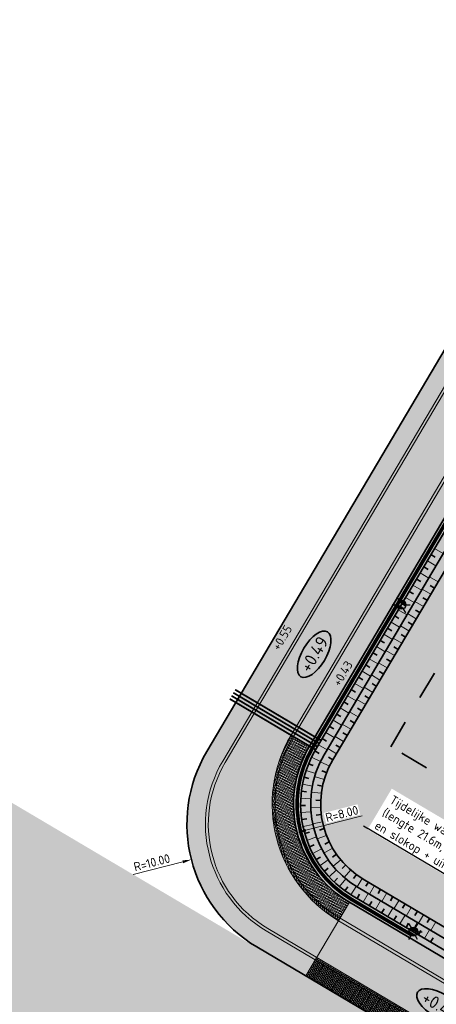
# Model space of a CAD drawing. Header units: metres. Extents: x 90722 to 92458, y 464239 to 465276.
# Tile 11 of 33: x 90805 to 90834, y 464964 to 465033. Entities that reach past the tile are written whole.
import ezdxf
from ezdxf import colors
from ezdxf.entities.mleader import LeaderData, LeaderLine
from ezdxf.enums import TextEntityAlignment as Align
from ezdxf.math import Vec2, Vec3

# ---------------------------------------------------------------- set-up
doc = ezdxf.new("R2010")
doc.units = ezdxf.units.M
doc.linetypes.add('NLCS-HIDDEN', pattern=[4, 2, -2])
doc.linetypes.add('XX-FASEGRENS', pattern=[4, 2, -2])
for name, color, linetype, lineweight in [('N-WE-GR-GRAS_RUIGGRAS-A-500', 62, 'Continuous', 18), ('N-WE-GW-TALUDARCERING_KORT-G', 90, 'Continuous', 35), ('N-WE-GW-TALUDARCERING_LANG-G', 90, 'Continuous', 18), ('N-WE-GW-WATERGANG_GREPPEL_BODEM-G', 90, 'Continuous', 35), ('N-WE-GW-WATERGANG_GREPPEL_INSTEEK-G', 90, 'Continuous', 35), ('N-WE-IE-MEUBILAIR_WEGMEUBILAIR_LICHTMAST-S', 7, 'Continuous', 25), ('N-WE-KG-FASEGRENS_ONTWIKKELING-G', 7, 'XX-FASEGRENS', 35), ('N-WE-VH-HOOGTELABEL-S', 7, 'Continuous', 25), ('N-WE-VH-VERHARDING_STREETPRINT-A-500', 252, 'Continuous', 0), ('N01-WE-GW-HELOFYTENFILTER-A-500', 62, 'Continuous', 18), ('N02-WE-VH-M', 7, 'Continuous', 18), ('N02-WE-VH-VERHARDING-G', 7, 'Continuous', 35), ('X-XX-AL-T25', 7, 'Continuous', 25), ('X02-XX-AL-HOOGTELABEL-T25', 7, 'Continuous', 25)]:
    doc.layers.add(name, color=color, linetype=linetype, lineweight=lineweight)
for name, color, linetype, lineweight, true_color in [('N-WE-GW-WATERGANG_GREPPEL-V', 7, 'Continuous', 18, 0xb7ee87), ('N-WE-KL-ET_LS_OV_MANTELBUIS-G', 190, 'Continuous', 35, 0x7f00ff), ('N-WE-OG-WEG_PARKEERPLAATS_HOOFDRIJBAAN-A-500', 7, 'Continuous', 18, 0x848483)]:
    doc.layers.add(name, color=color, linetype=linetype, lineweight=lineweight, true_color=true_color)
doc.layers.add('N-WE-KL-TRACE_ET_OV-G', color=190, linetype='NLCS-HIDDEN', lineweight=35, true_color=0x7f00ff, transparency=0.5)
doc.layers.add('X-XX-AL-GRENS_FASE-V', color=7, linetype='Continuous', lineweight=18, true_color=0xfcfcfc, transparency=0.5)
doc.layers.add('X-XX-AL-HULPLIJN-G', color=155, linetype='Continuous', lineweight=18, plot=False)
doc.layers.get('0').freeze()
doc.styles.add('NLCS-ISO', font='NLCS-ISO.ttf')
doc.styles.add('NLCS-ISO-M250-T25', font='NLCS-ISO.ttf', dxfattribs={"height": 0.625})
doc.dimstyles.new('NLCS-M250-T25-PIJL_L2_H1', dxfattribs={"dimscale": 0.25, "dimtxt": 2.5, "dimasz": 2.5, "dimexe": 2, "dimexo": 2, "dimgap": 0.7, "dimtad": 1, "dimzin": 0, "dimdsep": 46, "dimtxsty": 'NLCS-ISO-M250-T25', "dimcen": 0, "dimdle": 2, "dimclrd": 256, "dimclre": 256, "dimclrt": 256, "dimadec": 1, "dimazin": 0, "dimtfac": 1, "dimtdec": 3, "dimtofl": 0, "dimtmove": 0, "dimatfit": 3, "dimfxl": 2, "dimfxlon": 1, "dimtfillclr": 256, "dimtolj": 1, "dimtzin": 0, "dimlwd": -1, "dimlwe": -1, "dimarcsym": 0})
pattern_1 = [(59.39723178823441, (90587.82589168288, 464789.4349513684), (-0.03692161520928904, 0.1438290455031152), [0.105, -0.105]), (149.3972317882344, (90587.82589168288, 464789.4349513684), (-0.05345371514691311, -0.09037533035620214), [])]
pattern_2 = [(104.3972317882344, (90587.82589168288, 464789.4349513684), (-0.1278100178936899, 0.07559496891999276), [0.105, -0.105]), (194.3972317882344, (90587.82589168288, 464789.4349513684), (0.02610752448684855, -0.1017024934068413), [])]
pattern_3 = [(329.3972317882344, (90587.82589168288, 464789.4349513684), (0.1438290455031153, 0.03692161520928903), [0.105, -0.105]), (59.39723178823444, (90587.82589168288, 464789.4349513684), (-0.09037533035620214, 0.05345371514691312), [])]

# ---------------------------------------------------------------- blocks, each defined once
blk = doc.blocks.new('*D29')
at = {"layer": 'Defpoints', "color": 0, "transparency": 16777216}
for p in [(90831.97411038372, 464978.0066720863), (90824.22497632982, 464976.018979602)]:
    blk.add_point(p, dxfattribs=at)
at = {"layer": 'N02-WE-VH-M', "transparency": 16777216}
blk.add_line((90828.77792536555, 464977.1868353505), (90824.83037509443, 464976.1742685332), dxfattribs=at)
blk.add_solid([(90824.80449368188, 464976.2751687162), (90824.856256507, 464976.0733683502), (90824.22497399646, 464976.0189800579)], dxfattribs=at)
at = {"layer": 'N02-WE-VH-M', "transparency": 16777216, "insert": (90827.36729601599, 464977.3282837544), "char_height": 0.625, "attachment_point": 5, "rotation": 14.38649392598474, "style": 'NLCS-ISO-M250-T25', "bg_fill": 3, "box_fill_scale": 1.1, "bg_fill_color": 256, "bg_fill_true_color": 13158600, "bg_fill_transparency": 0}
blk.add_mtext('\\A1;R=8.00', dxfattribs=at)
blk = doc.blocks.new('*D34')
at = {"layer": 'Defpoints', "color": 0, "transparency": 16777216}
for p in [(90826.49471293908, 464976.6011786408), (90816.8082953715, 464974.1165630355)]:
    blk.add_point(p, dxfattribs=at)
at = {"layer": 'N02-WE-VH-M', "transparency": 16777216}
blk.add_line((90812.71578394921, 464973.0668129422), (90816.20289427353, 464973.9612745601), dxfattribs=at)
blk.add_solid([(90816.17701286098, 464974.0621747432), (90816.2287756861, 464973.8603743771), (90816.8082953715, 464974.1165630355)], dxfattribs=at)
at = {"layer": 'N02-WE-VH-M', "transparency": 16777216, "insert": (90814.03551355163, 464973.9086123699), "char_height": 0.625, "attachment_point": 5, "rotation": 14.386493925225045, "style": 'NLCS-ISO-M250-T25', "bg_fill": 3, "box_fill_scale": 1.1, "bg_fill_color": 256, "bg_fill_true_color": 13158600, "bg_fill_transparency": 0}
blk.add_mtext('\\A1;R=10.00', dxfattribs=at)
blk = doc.blocks.new('N-SIE-WEG_LICHTMAST-SO')
h = blk.add_hatch(color=256)
h.paths.add_polyline_path([(1.162672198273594, 0.5, 0.6585046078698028), (-1.162672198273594, 0.5)])
h.paths.add_polyline_path([(-1.162672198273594, -0.5, 0.6585046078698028), (1.162672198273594, -0.5)])
at = {"flags": 128}
for points in [[(-2.192125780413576, 1.265625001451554), (-1.096064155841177, 0.6328125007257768)], [(-1.162672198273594, 0.5), (1.162672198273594, 0.5)], [(8.349587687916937e-10, 1.265625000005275), (1.669846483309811e-09, 2.53125000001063)], [(1.096064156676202, 0.6328124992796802), (2.192125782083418, 1.26562499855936)], [(-2.192125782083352, -1.26562499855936), (-1.096064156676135, -0.6328124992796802)], [(-1.162672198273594, -0.5), (1.162672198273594, -0.5)], [(-8.349587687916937e-10, -1.265625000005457), (-1.669775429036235e-09, -2.53125000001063)], [(2.192125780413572, -1.265625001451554), (1.096064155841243, -0.6328125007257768)]]:
    blk.add_lwpolyline(points, dxfattribs=at)
at = {"ltscale": 0.5}
blk.add_circle((0, 0), 1.265625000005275, dxfattribs=at)
at = {"style": 'NLCS-ISO'}
blk.add_attdef('TYPE', text='', height=1.8, dxfattribs=at).set_placement((-2.465625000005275, 0), align=Align.MIDDLE_RIGHT)
blk = doc.blocks.new('SAL-HOOGTELABEL_AANLEG-SO')
at = {"linetype": 'Continuous', "lineweight": 35}
blk.add_ellipse((0, 0), major_axis=(-7.319468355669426, 0), ratio=0.4599531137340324, dxfattribs=at)
at = {"style": 'NLCS-ISO'}
blk.add_attdef('HOOGTE', text='', height=3.5, dxfattribs=at).set_placement((0, 0), align=Align.MIDDLE_CENTER)

msp = doc.modelspace()

# ---------------------------------------------------------------- hatches: boundary and pattern name
at = {"layer": 'N-WE-GR-GRAS_RUIGGRAS-A-500'}
h = msp.add_hatch(dxfattribs=at)
h.set_pattern_fill('AGR-GRAS_RUIGGRAS-SO', color=256, scale=0.25, angle=-30.60276821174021, pattern_type=2)
h.set_pattern_definition([(338.7944635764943, (90847.45326326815, 464971.208498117), (1.157413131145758, 1.428040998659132), [0.1875, -2]), (338.7944635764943, (90847.42859550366, 464971.1236217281), (1.157413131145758, 1.428040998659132), [0.1875, -2]), (33.79446357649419, (90847.57911706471, 464970.8497613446), (-0.1079857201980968, 2.183938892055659), [0.1875, -1]), (33.79446357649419, (90847.62126310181, 464970.7730804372), (-0.1079857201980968, 2.183938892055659), [0.1875, -1]), (63.79446357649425, (90847.91318607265, 464970.8907387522), (-0.6816809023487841, 1.728709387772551), [0.1875, -1.25]), (63.79446357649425, (90847.99806246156, 464970.8660709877), (-0.6816809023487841, 1.728709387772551), [0.1875, -1.25]), (313.7944635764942, (90847.72712365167, 464971.359019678), (1.421338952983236, 0.323721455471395), [0.1875, -1]), (313.7944635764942, (90847.80380455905, 464971.4011657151), (1.421338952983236, 0.323721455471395), [0.1875, -1]), (103.7944635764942, (90847.72712365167, 464971.359019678), (-1.999749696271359, 0.2812937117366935), [0.1875, -1]), (103.7944635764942, (90847.80380455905, 464971.4011657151), (-1.999749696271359, 0.2812937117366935), [0.1875, -1]), (3.794463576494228, (90847.45326326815, 464971.208498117), (0.495089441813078, 1.035032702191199), [0.1875, -1.25]), (3.794463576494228, (90847.42859550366, 464971.1236217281), (0.495089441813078, 1.035032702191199), [0.1875, -1.25]), (18.79446357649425, (90847.57911706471, 464970.8497613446), (0.4609387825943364, 2.137471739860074), [0.1875, -1]), (18.79446357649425, (90847.60922137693, 464970.7949892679), (0.4609387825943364, 2.137471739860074), [0.1875, -1]), (18.79446357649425, (90847.73256019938, 464971.2193712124), (-0.04771262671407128, 1.304165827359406), [0.1875, -1]), (18.79446357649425, (90847.7626645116, 464971.1645991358), (-0.04771262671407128, 1.304165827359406), [0.1875, -1])])
edge = h.paths.add_edge_path(flags=16)
edge.add_arc((90874.03653048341, 465035.1566054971), 0.7000000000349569, 239.3742969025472, 419.3742969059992)
edge.add_line((90874.393129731, 465035.758965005), (90866.5655890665, 465040.3929005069))
edge.add_arc((90863.76373783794, 465035.6600758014), 5.499999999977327, 59.37429693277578, 149.3872028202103)
edge.add_line((90859.0302821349, 465038.4608608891), (90825.51939806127, 464981.8259244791))
edge.add_arc((90831.97411038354, 464978.0066720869), 7.499999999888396, 149.3872028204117, 239.3860409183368)
edge.add_line((90828.15472709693, 464971.5520372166), (90838.71160842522, 464965.3052429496))
edge.add_arc((90839.06808419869, 464965.9076755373), 0.6999999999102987, 239.3860409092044, 329.3958148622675)
edge.add_line((90839.67057758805, 464965.5513025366), (90839.82437420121, 464965.8113150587))
edge.add_arc((90840.68507904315, 464965.3022107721), 0.9999999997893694, 59.395814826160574, 149.3958148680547, ccw=False)
edge.add_line((90841.19418333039, 464966.1629156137), (90841.95259648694, 464965.7143165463))
edge.add_arc((90842.46170077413, 464966.5750213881), 0.9999999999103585, 239.3958148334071, 329.3958148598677)
edge.add_line((90843.32240561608, 464966.0659171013), (90845.35882276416, 464969.5087364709))
edge.add_arc((90844.49811792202, 464970.0178407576), 0.9999999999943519, 329.3958148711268, 419.3958148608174)
edge.add_line((90845.00722220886, 464970.8785455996), (90843.043822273, 464972.0398906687))
edge.add_arc((90842.53471798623, 464971.1791858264), 1.00000000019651, 59.39581487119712, 149.3958148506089)
edge.add_line((90841.6740131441, 464971.6882901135), (90838.82202460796, 464966.8666447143))
edge.add_line((90838.82202460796, 464966.8666447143), (90828.86767864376, 464972.7569023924))
edge.add_arc((90831.97411038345, 464978.0066720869), 6.099999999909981, 149.387202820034, 239.3860409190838, ccw=False)
edge.add_line((90826.7242776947, 464981.1129973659), (90860.23516177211, 465037.7479337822))
edge.add_arc((90863.76373783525, 465035.6600758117), 4.099999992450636, 59.37429693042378, 149.3872028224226, ccw=False)
edge.add_line((90865.85239056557, 465039.1881814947), (90873.6799312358, 465034.5542459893))
edge = h.paths.add_edge_path()
edge.add_line((90846.16437141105, 464966.7074236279), (90848.82407146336, 464971.2039811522))
edge.add_line((90848.82407146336, 464971.2039811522), (90847.27791246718, 464972.1185294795))
edge.add_arc((90844.35347172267, 464967.1743945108), 5.744286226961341, 59.39581484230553, 84.13181872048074)
edge.add_arc((90845.0881420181, 464974.3224732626), 1.441447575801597, 154.9443515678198, 264.13181872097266, ccw=False)
edge.add_line((90843.78233913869, 464974.9329238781), (90843.89006961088, 464974.8825608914))
edge.add_line((90843.89006961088, 464974.8825608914), (90876.1254076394, 465029.3804549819))
edge.add_line((90876.1254076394, 465029.3804549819), (90879.67407086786, 465027.281431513))
edge.add_line((90879.67407086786, 465027.281431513), (90882.17350389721, 465031.5029501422))
edge.add_line((90882.17350389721, 465031.5029501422), (90878.80729103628, 465033.4943928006))
edge.add_line((90878.80729103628, 465033.4943928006), (90866.71729302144, 465040.6517199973))
edge.add_arc((90863.76373783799, 465035.6600758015), 5.799999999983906, 59.3872028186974, 149.3872028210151)
edge.add_line((90858.77209364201, 465038.6136309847), (90856.22592538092, 465034.3104894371))
edge.add_line((90856.22592538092, 465034.3104894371), (90856.05379971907, 465034.4123361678))
edge.add_line((90856.05379971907, 465034.4123361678), (90825.08908390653, 464982.0805413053))
edge.add_arc((90831.97411038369, 464978.0066720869), 7.999999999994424, 149.3872028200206, 239.3860409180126)
edge.add_line((90827.90010154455, 464971.1217282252), (90839.05951805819, 464964.5183974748))
edge.add_line((90839.05951805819, 464964.5183974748), (90839.3147632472, 464964.949753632))
edge.add_line((90839.3147632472, 464964.949753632), (90839.38254305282, 464964.9103642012))
edge.add_arc((90841.86084720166, 464969.2529450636), 5.000000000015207, 240.2866643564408, 329.3958148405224)
at = {"layer": 'N-WE-GW-WATERGANG_GREPPEL-V'}
h = msp.add_hatch(color=256, dxfattribs=at)
h.dxf.hatch_style = 1
h.paths.add_polyline_path([(90839.4245599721, 464966.5101081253), (90828.86767864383, 464972.7569023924, -0.4142076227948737), (90826.72427769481, 464981.1129973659), (90860.23516177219, 465037.7479337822, -0.4142795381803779), (90865.85239056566, 465039.1881814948), (90873.67993123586, 465034.5542459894, 1), (90874.39312973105, 465035.758965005), (90866.56558906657, 465040.392900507, 0.4142795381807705), (90859.03028213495, 465038.4608608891), (90825.51939806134, 464981.8259244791, 0.4142076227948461), (90828.15472709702, 464971.5520372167), (90838.71160842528, 464965.3052429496, 1)])
at = {"layer": 'N-WE-OG-WEG_PARKEERPLAATS_HOOFDRIJBAAN-A-500'}
h = msp.add_hatch(color=256, dxfattribs=at)
h.dxf.hatch_style = 1
edge = h.paths.add_edge_path()
edge.add_line((90884.84657690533, 464942.0772753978), (90927.50525669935, 465014.2012104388))
edge.add_arc((90920.61768992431, 465018.2707833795), 8.00000000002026, 239.3715146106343, 329.42294896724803, ccw=False)
edge.add_line((90916.54193566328, 465011.3868726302), (90913.11589901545, 465013.4153247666))
edge.add_arc((90910.0590833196, 465008.2523917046), 6.000000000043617, -30.612797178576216, 59.371514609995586, ccw=False)
edge.add_line((90915.22285317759, 465005.1969897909), (90881.71791240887, 464948.5720978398))
edge.add_arc((90874.83288593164, 464952.6459670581), 7.99999999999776, 239.3860409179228, 329.3872028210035, ccw=False)
edge.add_line((90870.75887709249, 464945.7610231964), (90827.9001015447, 464971.1217282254))
edge.add_arc((90831.97411038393, 464978.0066720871), 8.000000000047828, 149.3872028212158, 239.38604091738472, ccw=False)
edge.add_line((90825.08908390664, 464982.0805413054), (90858.59996798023, 465038.7154777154))
edge.add_arc((90863.76373783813, 465035.6600758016), 5.999999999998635, 59.371514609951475, 149.3872028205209, ccw=False)
edge.add_line((90866.82055353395, 465040.8230088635), (90847.88847500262, 465052.0251166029))
edge.add_arc((90842.79298041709, 465043.4207029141), 9.99999999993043, -30.612797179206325, 59.36617593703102, ccw=False)
edge.add_line((90851.39926351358, 465038.3283663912), (90817.8884298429, 464981.6935151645))
edge.add_arc((90826.49471293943, 464976.6011786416), 9.999999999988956, 149.3872028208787, 239.386793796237)
edge.add_line((90821.40231497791, 464967.9949318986), (90831.7441804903, 464961.8755518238))
edge.add_line((90831.7441804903, 464961.8755518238), (90857.99303919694, 464946.3433848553))
edge.add_line((90857.99303919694, 464946.3433848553), (90871.14602549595, 464938.560423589))
edge.add_arc((90876.23852306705, 464947.1666016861), 9.999991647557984, 239.3861023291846, 329.4072128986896)
edge = h.paths.add_edge_path()
edge.add_line((90835.3623292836, 464958.5726261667), (90853.35640026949, 464947.9250533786))
edge.add_arc((90851.88201975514, 464936.0159727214), 11.99999999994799, 59.38603733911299, 82.94251864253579, ccw=False)
edge.add_line((90857.9930336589, 464946.3433881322), (90831.74418615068, 464961.8755484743))
edge.add_arc((90825.63317224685, 464951.5481330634), 12.00000000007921, 35.82944584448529, 59.386037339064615, ccw=False)
at = {"layer": 'N-WE-VH-VERHARDING_STREETPRINT-A-500'}
h = msp.add_hatch(dxfattribs=at)
h.set_pattern_fill('AVH-BSS_KEIFORMAAT_KEPER', color=256, angle=-225.0000000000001, pattern_type=2)
h.set_pattern_definition([(104.3972317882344, (90587.82589168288, 464789.4349513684), (-0.1278100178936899, 0.07559496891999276), [0.315, -0.105]), (14.39723178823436, (90587.62248669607, 464789.3827363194), (-0.1278100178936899, 0.07559496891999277), [0.315, -0.105])])
h.paths.add_polyline_path([(90855.27209090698, 465036.036814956), (90856.56303337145, 465035.2729644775), (90858.59996798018, 465038.7154777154, -0.4142937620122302), (90866.82055353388, 465040.8230088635), (90847.8884750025, 465052.0251166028, -0.4141060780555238), (90851.39926351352, 465038.3283663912), (90852.69020597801, 465037.5645159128), (90821.21625651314, 464984.3720927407), (90823.79814144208, 464982.8443917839)])
h = msp.add_hatch(dxfattribs=at)
h.set_pattern_fill('AVH-BSS_KEIFORMAAT_HALFST', color=256, angle=-270, pattern_type=2)
h.set_pattern_definition(pattern_1)
h.paths.add_polyline_path([(90852.51808031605, 465037.6663626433), (90851.39926351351, 465038.3283663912), (90819.92531404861, 464985.1359432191), (90821.04413085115, 464984.4739394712)])
h = msp.add_hatch(dxfattribs=at)
h.set_pattern_fill('AVH-BSS_KEIFORMAAT_HALFST', color=256, pattern_type=2)
h.set_pattern_definition([(329.3972317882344, (90821.03982770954, 464984.4764856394), (0.1438290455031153, 0.03692161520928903), [0.105, -0.105]), (59.39723178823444, (90821.03982770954, 464984.4764856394), (-0.09037533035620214, 0.05345371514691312), [])])
h.paths.add_polyline_path([(90852.69020597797, 465037.5645159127), (90852.51808031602, 465037.6663626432), (90821.04413085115, 464984.4739394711), (90821.21625651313, 464984.3720927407)])
h = msp.add_hatch(dxfattribs=at)
h.set_pattern_fill('AVH-BSS_KEIFORMAAT_HALFST', color=256, pattern_type=2)
h.set_pattern_definition([(329.3972317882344, (90823.79383830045, 464982.8469379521), (0.1438290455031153, 0.03692161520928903), [0.105, -0.105]), (59.39723178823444, (90823.79383830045, 464982.8469379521), (-0.09037533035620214, 0.05345371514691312), [])])
h.paths.add_polyline_path([(90855.4442165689, 465035.9349682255), (90855.27209090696, 465036.036814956), (90823.79814144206, 464982.8443917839), (90823.97026710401, 464982.7425450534)])
h = msp.add_hatch(dxfattribs=at)
h.set_pattern_fill('AVH-BSS_KEIFORMAAT_HALFST', color=256, angle=-270, pattern_type=2)
h.set_pattern_definition(pattern_1)
h.paths.add_polyline_path([(90856.56303337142, 465035.2729644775), (90855.44421656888, 465035.9349682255), (90823.970267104, 464982.7425450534), (90825.08908390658, 464982.0805413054)])
h = msp.add_hatch(dxfattribs=at)
h.set_pattern_fill('AVH-BSS_KEIFORMAAT_HALFST', color=256, angle=-225.0000000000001, pattern_type=2)
h.set_pattern_definition(pattern_2)
h.paths.add_polyline_path([(90825.50667961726, 464967.0768710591), (90822.06432671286, 464969.1137439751, -0.4142114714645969), (90819.00724664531, 464981.0315114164), (90821.04413085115, 464984.4739394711), (90819.92531404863, 464985.1359432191), (90817.88842984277, 464981.6935151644, 0.4142114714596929), (90821.40231497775, 464967.9949318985), (90824.84466788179, 464965.9580589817)])
h = msp.add_hatch(dxfattribs=at)
h.set_pattern_fill('AVH-BSS_KEIFORMAAT_HALFST', color=256, angle=-314.9999999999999, pattern_type=2)
h.set_pattern_definition([(14.39723178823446, (90587.82589168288, 464789.4349513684), (0.07559496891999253, 0.12781001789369), [0.105, -0.105]), (104.3972317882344, (90587.82589168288, 464789.4349513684), (-0.1017024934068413, -0.02610752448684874), [])])
h.paths.add_polyline_path([(90819.17937230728, 464980.929664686), (90821.21625651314, 464984.3720927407), (90821.04413085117, 464984.4739394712), (90819.00724664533, 464981.0315114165, 0.4142114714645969), (90822.06432671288, 464969.1137439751), (90825.50667961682, 464967.0768710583), (90825.60852757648, 464967.2489959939), (90822.1661746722, 464969.2858689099, -0.4142114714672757)])
h = msp.add_hatch(dxfattribs=at)
h.set_pattern_fill('AVH-BSS_KEIFORMAAT_KEPER', color=256, angle=-270, pattern_type=2)
h.set_pattern_definition([(59.39723178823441, (90587.82589168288, 464789.4349513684), (-0.03692161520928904, 0.1438290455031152), [0.315, -0.105]), (329.3972317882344, (90587.64514102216, 464789.5418587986), (-0.03692161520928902, 0.1438290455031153), [0.315, -0.105])])
h.paths.add_polyline_path([(90823.79814144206, 464982.8443917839), (90821.21625651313, 464984.3720927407), (90819.17937230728, 464980.929664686, 0.4142114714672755), (90822.1661746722, 464969.2858689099), (90825.60852757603, 464967.2489959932), (90827.13621110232, 464969.8308094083, -0.4142071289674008)])
h = msp.add_hatch(dxfattribs=at)
h.set_pattern_fill('AVH-BSS_KEIFORMAAT_HALFST', color=256, angle=-314.9999999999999, pattern_type=2)
h.set_pattern_definition([(14.39723178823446, (90870.09936735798, 464944.6465403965), (0.07559496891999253, 0.12781001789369), [0.105, -0.105]), (104.3972317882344, (90870.09936735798, 464944.6465403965), (-0.1017024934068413, -0.02610752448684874), [])])
h.paths.add_polyline_path([(90823.970267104, 464982.7425450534), (90823.79814144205, 464982.8443917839, 0.4142071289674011), (90827.1362111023, 464969.8308094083), (90827.23805906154, 464970.0029343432, -0.4142070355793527)])
h = msp.add_hatch(dxfattribs=at)
h.set_pattern_fill('AVH-BSS_KEIFORMAAT_HALFST', color=256, angle=-225.0000000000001, pattern_type=2)
h.set_pattern_definition(pattern_2)
h.paths.add_polyline_path([(90825.08908390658, 464982.0805413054), (90823.97026710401, 464982.7425450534, 0.4142070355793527), (90827.23805906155, 464970.0029343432), (90827.90007079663, 464971.1217464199, -0.4142063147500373)])
h = msp.add_hatch(dxfattribs=at)
h.set_pattern_fill('AVH-BSS_KEIFORMAAT_HALFST', color=256, pattern_type=2)
h.set_pattern_definition(pattern_3)
h.paths.add_polyline_path([(90870.75884634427, 464945.7610413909), (90827.90007079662, 464971.1217464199), (90827.23805906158, 464970.0029343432), (90870.09682110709, 464944.642237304)])
h = msp.add_hatch(dxfattribs=at)
h.set_pattern_fill('AVH-BSS_KEIFORMAAT_HALFST', color=256, angle=-270, pattern_type=2)
h.set_pattern_definition([(59.39723178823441, (90870.09936735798, 464944.6465403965), (-0.03692161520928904, 0.1438290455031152), [0.105, -0.105]), (149.3972317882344, (90870.09936735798, 464944.6465403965), (-0.05345371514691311, -0.09037533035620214), [])])
h.paths.add_polyline_path([(90870.09682110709, 464944.642237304), (90827.23805906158, 464970.0029343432), (90827.13621110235, 464969.8308094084), (90869.9949710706, 464944.4701135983)])
h = msp.add_hatch(dxfattribs=at)
h.set_pattern_fill('AVH-BSS_KEIFORMAAT_KEPER', color=256, angle=-314.9999999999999, pattern_type=2)
h.set_pattern_definition([(14.39723178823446, (90587.82589168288, 464789.4349513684), (0.07559496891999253, 0.12781001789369), [0.315, -0.105]), (284.3972317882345, (90587.77367663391, 464789.6383563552), (0.07559496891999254, 0.12781001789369), [0.3149999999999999, -0.105])])
edge = h.paths.add_edge_path()
edge.add_line((90825.60852757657, 464967.2489959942), (90832.50805714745, 464963.1664787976))
edge.add_line((90832.50805714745, 464963.1664787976), (90831.74427686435, 464961.8754947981))
edge.add_arc((90825.6331722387, 464951.5481330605), 12.00000000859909, -30.614070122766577, 59.38553404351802, ccw=False)
edge.add_line((90835.9605761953, 464945.4370997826), (90841.55468534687, 464942.1271235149))
edge.add_arc((90851.88201975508, 464936.0159727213), 12.00000000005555, 59.38600661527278, 149.3852778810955, ccw=False)
edge.add_line((90857.99303919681, 464946.3433848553), (90858.75691585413, 464947.6343118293))
edge.add_line((90858.75691585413, 464947.6343118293), (90868.4673152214, 464941.88841805))
edge.add_line((90868.4673152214, 464941.88841805), (90869.9949710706, 464944.4701135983))
edge.add_line((90869.9949710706, 464944.4701135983), (90827.13621110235, 464969.8308094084))
edge.add_line((90827.13621110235, 464969.8308094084), (90825.60852757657, 464967.2489959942))
h = msp.add_hatch(dxfattribs=at)
h.set_pattern_fill('AVH-BSS_KEIFORMAAT_HALFST', color=256, angle=-270, pattern_type=2)
h.set_pattern_definition([(59.39723178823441, (90825.61107377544, 464967.2532991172), (-0.03692161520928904, 0.1438290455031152), [0.105, -0.105]), (149.3972317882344, (90825.61107377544, 464967.2532991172), (-0.05345371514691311, -0.09037533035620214), [])])
h.paths.add_polyline_path([(90832.40620692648, 464962.9943552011), (90832.5080401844, 464963.1664888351), (90825.60852757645, 464967.2489959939), (90825.50667961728, 464967.0768710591)])
h = msp.add_hatch(dxfattribs=at)
h.set_pattern_fill('AVH-BSS_KEIFORMAAT_HALFST', color=256, pattern_type=2)
h.set_pattern_definition(pattern_3)
h.paths.add_polyline_path([(90832.40620692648, 464962.9943552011), (90831.74418049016, 464961.8755518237), (90824.84466788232, 464965.9580589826), (90825.50667961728, 464967.0768710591)])
at = {"layer": 'N01-WE-GW-HELOFYTENFILTER-A-500'}
h = msp.add_hatch(dxfattribs=at)
h.set_pattern_fill('AGR-GRAS_SPORTVELD-SO', color=256, scale=0.1, angle=14.39723178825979, pattern_type=2)
h.set_pattern_definition([(343.7944635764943, (0, 0), (0.06026286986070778, 0.06514502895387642), [0, -0.07937499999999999])])
edge = h.paths.add_edge_path()
edge.add_arc((90863.76478179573, 465035.6618401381), 2.500000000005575, 59.37151461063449, 149.3872028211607)
edge.add_line((90861.61321102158, 465036.9349242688), (90828.76331255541, 464981.417083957))
edge.add_arc((90830.48456917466, 464980.3986166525), 1.99999999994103, 149.3872028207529, 239.3860409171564)
edge.add_line((90829.46606696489, 464978.6773806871), (90842.74840847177, 464970.8178573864))
edge.add_arc((90841.01695471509, 464967.8917562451), 3.400000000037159, -120.61395908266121, 59.38604091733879, ccw=False)
edge.add_line((90839.2855009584, 464964.9656551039), (90828.154727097, 464971.5520372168))
edge.add_arc((90831.97411038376, 464978.0066720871), 7.499999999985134, 149.387202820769, 239.3860409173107, ccw=False)
edge.add_line((90825.51939806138, 464981.8259244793), (90859.03132609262, 465038.4626252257))
edge.add_arc((90863.7647817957, 465035.6618401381), 5.499999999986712, 59.37151461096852, 149.3872028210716, ccw=False)
edge.add_line((90866.56686285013, 465040.3945287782), (90873.45077359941, 465036.3187745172))
edge.add_arc((90872.68656967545, 465035.0280412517), 1.500000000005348, -120.62848538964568, 59.371514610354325, ccw=False)
edge.add_line((90871.92236575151, 465033.7373079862), (90865.0384550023, 465037.8130622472))
h.paths.add_polyline_path([(90842.80250542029, 464970.12607034), (90843.14641101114, 464970.489015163), (90843.50935583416, 464970.1451095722), (90843.16545024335, 464969.7821647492)], flags=16)
h = msp.add_hatch(dxfattribs=at)
h.set_pattern_fill('AGR-GRAS_SPORTVELD-SO', color=256, scale=0.1, angle=14.39723178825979, pattern_type=2)
h.set_pattern_definition([(343.7944635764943, (90587.82589168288, 464789.4349513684), (0.06026286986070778, 0.06514502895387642), [0, -0.07937499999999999])])
edge = h.paths.add_edge_path()
edge.add_arc((90829.12077572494, 464974.4661378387), 1.000000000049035, 149.3958148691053, 239.3958148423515)
edge.add_line((90828.61167143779, 464973.6054329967), (90841.95259648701, 464965.7143165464))
edge.add_arc((90842.4617007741, 464966.5750213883), 1.000000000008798, 239.3958148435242, 329.3958148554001)
edge.add_line((90843.3224056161, 464966.0659171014), (90845.35882276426, 464969.5087364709))
edge.add_arc((90844.49811792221, 464970.0178407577), 0.9999999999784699, 329.395814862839, 419.3958148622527)
edge.add_line((90845.00722220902, 464970.8785455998), (90842.42510768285, 464972.4058584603))
edge.add_arc((90842.90997698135, 464973.2603427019), 0.9824670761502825, 148.3639784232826, 240.42765130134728, ccw=False)
edge.add_line((90842.0735071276, 464973.7756675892), (90847.16454999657, 464982.3827160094))
edge.add_arc((90846.30384515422, 464982.8918202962), 1.000000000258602, 329.3958148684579, 419.3958148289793)
edge.add_line((90846.81294944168, 464983.7525251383), (90837.77554860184, 464989.0981201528))
edge.add_arc((90837.26644431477, 464988.2374153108), 1.000000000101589, 59.39581484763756, 149.3958148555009)
edge.add_line((90836.40573947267, 464988.7465195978), (90828.26007088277, 464974.9752421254))

# ---------------------------------------------------------------- linework, layer by layer
at = {"layer": 'N-WE-GW-TALUDARCERING_KORT-G'}
for p, q in [((90833.61738594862, 464995.5118967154), (90833.91860585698, 464995.3336649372)), ((90833.10815229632, 464994.6512684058), (90833.40937220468, 464994.4730366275)), ((90832.59891864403, 464993.7906400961), (90832.90013855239, 464993.6124083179)), ((90832.08968499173, 464992.9300117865), (90832.3909049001, 464992.7517800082)), ((90833.85495950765, 464993.1641778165), (90833.55373959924, 464993.3424095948)), ((90833.34572585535, 464992.3035495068), (90833.04450594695, 464992.4817812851)), ((90831.58045133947, 464992.0693834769), (90831.88167124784, 464991.8911516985)), ((90832.83649220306, 464991.4429211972), (90832.53527229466, 464991.6211529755)), ((90831.07121768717, 464991.2087551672), (90831.37243759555, 464991.0305233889)), ((90832.32725855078, 464990.5822928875), (90832.02603864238, 464990.7605246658)), ((90830.56198403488, 464990.3481268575), (90830.86320394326, 464990.1698950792)), ((90830.05275038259, 464989.4874985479), (90830.35397029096, 464989.3092667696)), ((90831.81802489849, 464989.7216645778), (90831.51680499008, 464989.8998963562)), ((90831.30879124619, 464988.8610362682), (90831.00757133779, 464989.0392680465)), ((90829.5435167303, 464988.6268702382), (90829.84473663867, 464988.4486384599)), ((90830.7995575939, 464988.0004079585), (90830.4983376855, 464988.1786397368)), ((90829.034283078, 464987.7662419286), (90829.33550298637, 464987.5880101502)), ((90830.2903239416, 464987.1397796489), (90829.9891040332, 464987.3180114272)), ((90828.5250494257, 464986.9056136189), (90828.82626933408, 464986.7273818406)), ((90828.01581577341, 464986.0449853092), (90828.31703568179, 464985.8667535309)), ((90829.78109028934, 464986.2791513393), (90829.47987038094, 464986.4573831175)), ((90827.50658212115, 464985.1843569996), (90827.80780202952, 464985.0061252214)), ((90829.27185663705, 464985.4185230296), (90828.97063672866, 464985.5967548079)), ((90828.76262298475, 464984.5578947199), (90828.46140307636, 464984.7361264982)), ((90826.99734846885, 464984.32372869), (90827.29856837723, 464984.1454969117)), ((90828.25338933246, 464983.6972664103), (90827.95216942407, 464983.8754981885)), ((90826.48811481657, 464983.4631003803), (90826.78933472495, 464983.2848686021)), ((90825.97888116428, 464982.6024720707), (90826.28010107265, 464982.4242402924)), ((90827.74415568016, 464982.8366381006), (90827.44293577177, 464983.0148698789)), ((90825.47019653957, 464981.7415221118), (90825.77371251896, 464981.5672291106)), ((90827.23492202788, 464981.976009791), (90826.93370211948, 464982.1542415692)), ((90826.72568837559, 464981.1153814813), (90826.42446846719, 464981.2936132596)), ((90825.03141769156, 464980.8437512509), (90825.35541001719, 464980.7113542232)), ((90826.28871060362, 464980.2171537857), (90825.96249914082, 464980.3439847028)), ((90824.7158817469, 464979.8956181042), (90825.0545990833, 464979.8074672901)), ((90826.00418266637, 464979.2596537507), (90825.66164583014, 464979.3315461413)), ((90824.52918992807, 464978.9139534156), (90824.87661954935, 464978.8716136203)), ((90827.62352061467, 464973.7308834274), (90827.37389661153, 464973.4855512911)), ((90828.37966333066, 464973.0781885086), (90828.17342456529, 464972.7954066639)), ((90827.58346343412, 464971.9261935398), (90827.78836029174, 464972.2099492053))]:
    msp.add_line(p, q, dxfattribs=at)
at = {"layer": 'N-WE-GW-TALUDARCERING_LANG-G'}
for p, q in [((90833.87200277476, 464995.9422108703), (90834.4744425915, 464995.5857473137)), ((90833.36276912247, 464995.0815825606), (90833.9652089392, 464994.725119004)), ((90832.85353547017, 464994.220954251), (90833.45597528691, 464993.8644906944)), ((90834.1095763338, 464993.5944919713), (90833.507136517, 464993.9509555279)), ((90832.34430181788, 464993.3603259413), (90832.94674163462, 464993.0038623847)), ((90833.6003426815, 464992.7338636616), (90832.9979028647, 464993.0903272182)), ((90831.83506816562, 464992.4996976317), (90832.43750798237, 464992.1432340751)), ((90833.0911090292, 464991.873235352), (90832.48866921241, 464992.2296989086)), ((90831.32583451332, 464991.639069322), (90831.92827433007, 464991.2826057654)), ((90830.81660086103, 464990.7784410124), (90831.41904067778, 464990.4219774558)), ((90832.58187537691, 464991.0126070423), (90831.97943556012, 464991.3690705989)), ((90832.07264172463, 464990.1519787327), (90831.47020190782, 464990.5084422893)), ((90830.30736720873, 464989.9178127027), (90830.90980702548, 464989.5613491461)), ((90831.56340807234, 464989.291350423), (90830.96096825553, 464989.6478139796)), ((90829.79813355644, 464989.0571843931), (90830.40057337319, 464988.7007208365)), ((90831.05417442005, 464988.4307221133), (90830.45173460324, 464988.7871856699)), ((90829.28889990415, 464988.1965560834), (90829.8913397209, 464987.8400925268)), ((90828.77966625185, 464987.3359277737), (90829.3821060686, 464986.9794642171)), ((90830.54494076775, 464987.5700938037), (90829.94250095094, 464987.9265573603)), ((90830.03570711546, 464986.709465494), (90829.43326729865, 464987.0659290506)), ((90828.27043259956, 464986.4752994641), (90828.87287241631, 464986.1188359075)), ((90829.5264734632, 464985.8488371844), (90828.92403364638, 464986.205300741)), ((90827.76119894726, 464985.6146711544), (90828.36363876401, 464985.2582075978)), ((90829.0172398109, 464984.9882088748), (90828.4147999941, 464985.3446724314)), ((90827.251965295, 464984.7540428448), (90827.85440511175, 464984.3975792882)), ((90826.74273164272, 464983.8934145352), (90827.34517145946, 464983.5369509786)), ((90828.5080061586, 464984.1275805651), (90827.90556634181, 464984.4840441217)), ((90827.99877250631, 464983.2669522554), (90827.39633268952, 464983.623415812)), ((90826.23349799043, 464983.0327862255), (90826.83593780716, 464982.6763226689)), ((90827.48953885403, 464982.4063239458), (90826.88709903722, 464982.7627875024)), ((90825.72426433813, 464982.1721579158), (90826.32670415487, 464981.8156943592)), ((90826.98030520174, 464981.5456956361), (90826.37786538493, 464981.9021591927)), ((90825.23583872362, 464981.2999523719), (90825.86474407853, 464980.9925795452)), ((90824.85784164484, 464980.3749455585), (90825.52202672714, 464980.1539067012)), ((90826.48878314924, 464980.6752269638), (90825.8593193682, 464980.9814545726)), ((90826.1268147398, 464979.7442375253), (90825.45581360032, 464979.9436302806)), ((90824.60616869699, 464979.4078984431), (90825.29384325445, 464979.2771173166)), ((90825.92163784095, 464978.7666563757), (90825.22709181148, 464978.8538676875)), ((90827.1881517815, 464972.2321937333), (90827.634841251, 464972.7711450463)), ((90827.98820958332, 464973.3890325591), (90827.53081113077, 464972.8591394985)), ((90827.99828184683, 464971.6472076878), (90828.36935917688, 464972.2407576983))]:
    msp.add_line(p, q, dxfattribs=at)
at = {"layer": 'N-WE-GW-WATERGANG_GREPPEL_INSTEEK-G', "flags": 128}
msp.add_lwpolyline([(90873.67994693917, 465034.554236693), (90865.85239052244, 465039.1881815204, 0.4142795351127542), (90860.23516176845, 465037.7479337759), (90826.72427769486, 464981.1129973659, 0.4142063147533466), (90828.8676551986, 464972.7569162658), (90839.42455997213, 464966.5101081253, -0.9999999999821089), (90838.71160842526, 464965.3052429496), (90828.15469827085, 464971.552054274, -0.414206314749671), (90825.51939806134, 464981.8259244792), (90859.03028213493, 465038.4608608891, -0.4142795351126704), (90866.565589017, 465040.3929005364), (90874.39313496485, 465035.7589619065, -1), (90873.67992600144, 465034.5542490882)], format="xyb", dxfattribs=at)
at = {"layer": 'N-WE-KG-FASEGRENS_ONTWIKKELING-G'}
msp.add_lwpolyline([(90830.7974445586, 464982.0345616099), (90863.13956716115, 465036.7129884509), (90875.97267635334, 465029.1222435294), (90843.6305537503, 464974.4438166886)], close=True, dxfattribs=at)
at = {"layer": 'N-WE-KL-ET_LS_OV_MANTELBUIS-G', "lineweight": 18, "const_width": 0.125, "flags": 128}
for points in [[(90825.77401507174, 464982.2562387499), (90819.749615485, 464985.8208719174)], [(90825.90132339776, 464982.4713958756), (90819.87692381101, 464986.0360290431)], [(90825.51939841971, 464981.8259244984), (90819.49499883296, 464985.390557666)], [(90825.64670674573, 464982.0410816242), (90819.62230715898, 464985.6057147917)]]:
    msp.add_lwpolyline(points, dxfattribs=at)
at = {"layer": 'N02-WE-VH-VERHARDING-G', "flags": 128}
for points in [[(90847.88531694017, 465052.0269860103, -0.4142135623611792), (90851.39926351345, 465038.3283663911), (90817.88842984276, 464981.6935151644, 0.4142063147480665), (90821.40216345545, 464967.9950215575), (90831.74418049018, 464961.8755518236, -0.4142076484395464), (90835.96071439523, 464945.437333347), (90810.09170629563, 464901.7174793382, -0.4142136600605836), (90793.65336098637, 464897.5007389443), (90792.79273264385, 464898.0099725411)], [(90866.81913975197, 465040.8238456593), (90866.81913975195, 465040.8238456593, 0.4142135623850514), (90858.5999679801, 465038.7154777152), (90825.08908390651, 464982.0805413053, 0.414206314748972), (90827.90007079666, 464971.1217464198), (90870.75884634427, 464945.7610413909, 0.4142208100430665), (90881.71791240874, 464948.5720978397), (90915.22285317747, 465005.1969897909, 0.4141333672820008), (90913.11589901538, 465013.4153247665)]]:
    msp.add_lwpolyline(points, format="xyb", dxfattribs=at)
at = {"layer": 'X-XX-AL-HULPLIJN-G', "flags": 128}
for points in [[(90852.518080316, 465037.6663626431), (90819.00724664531, 464981.0315114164, 0.4142063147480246), (90822.06419488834, 464969.1138219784), (90832.40620692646, 464962.9943552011, -3.210945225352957e-07)], [(90852.69020597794, 465037.5645159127), (90819.17937230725, 464980.9296646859, 0.4142063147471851), (90822.16604587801, 464969.28594512), (90832.50805714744, 464963.1664787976, -3.650053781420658e-07)], [(90855.27209090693, 465036.0368149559), (90823.79814144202, 464982.8443917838, 0.4142063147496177), (90827.13618837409, 464969.8308228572), (90869.99496968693, 464944.4701144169, 0.4142208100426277), (90883.00885490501, 464947.808247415), (90916.51379564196, 465004.4331393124)], [(90855.44421656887, 465035.9349682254), (90823.97026710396, 464982.7425450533, 0.4142063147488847), (90827.23803936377, 464970.0029459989), (90870.0968199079, 464944.6422380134, 0.4142208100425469), (90882.8367292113, 464947.9100940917), (90916.34166998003, 465004.5349860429, 7.792811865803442e-06), (90916.34178585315, 465004.5351818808, 7.792811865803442e-06)]]:
    msp.add_lwpolyline(points, format="xyb", dxfattribs=at)
for points in [[(90825.08908390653, 464982.0805413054), (90819.9253140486, 464985.1359432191)], [(90827.90007079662, 464971.1217464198), (90824.84466788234, 464965.9580589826)]]:
    msp.add_lwpolyline(points, dxfattribs=at)

# ---------------------------------------------------------------- block references
at = {"layer": 'N-WE-IE-MEUBILAIR_WEGMEUBILAIR_LICHTMAST-S', "xscale": 0.25, "yscale": 0.25, "zscale": 0.25, "rotation": 329.3972318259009}
msp.add_blockref('N-SIE-WEG_LICHTMAST-SO', (90831.53170947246, 464991.9870074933), dxfattribs=at)
at = {"layer": 'N-WE-VH-HOOGTELABEL-S', "xscale": 0.25, "yscale": 0.25, "zscale": 0.25}
for p, rotation in [((90825.42021091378, 464988.519898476), 59.37151460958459), ((90834.24293061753, 464963.883213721), 329.3715146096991)]:
    msp.add_blockref('SAL-HOOGTELABEL_AANLEG-SO', p, dxfattribs=dict(at, rotation=rotation)).add_auto_attribs({'HOOGTE': '+0.49'})

# ---------------------------------------------------------------- texts
at = {"layer": 'X02-XX-AL-HOOGTELABEL-T25', "char_height": 0.625, "attachment_point": 1, "rotation": 59.3972317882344, "style": 'NLCS-ISO-M250-T25'}
for s, insert in [('+0.55', (90822.42716762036, 464989.0469310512)), ('+0.43', (90826.68124698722, 464986.5307980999))]:
    msp.add_mtext_dynamic_manual_height_columns(s, width=1.094278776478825, gutter_width=3.125, heights=[0], dxfattribs=dict(at, insert=insert))

# ---------------------------------------------------------------- next in the draw order: leaders
at = {"layer": 'X-XX-AL-T25'}
ml = msp.add_multileader_mtext('Standard', dxfattribs=at)
ml.set_content('Tijdelijke wadi met duiker nr.3 (lengte 21.6m, b.o.b. -0.27),\\Pen slokop + uitlegger', color=256, style='NLCS-ISO-M250-T25')
ml.set_leader_properties(color=256, linetype='ByLayer', lineweight=-1)
ml.build(insert=Vec2(0, 0))
ml.multileader.update_dxf_attribs({"text_left_attachment_type": 5, "text_right_attachment_type": 5, "dogleg_length": 0.625, "arrow_head_size": 0.625})
ctx = ml.context
ctx.base_point, ctx.char_height, ctx.arrow_head_size, ctx.landing_gap_size, ctx.plane_origin, ctx.plane_x_axis, ctx.plane_y_axis = Vec3(90829.27723860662, 464976.2328778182), 0.625, 0.625, 0.225, Vec3(90841.03657637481, 464967.2623547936), Vec3(0.8607174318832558, -0.5090830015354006), Vec3(0.5090830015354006, 0.8607174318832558)
ctx.left_attachment, ctx.right_attachment = 5, 5
notes = []
notes.append((ctx, [(1, (1, 1, 0), (90841.0576476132, 464969.2651950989), (-0.8607174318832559, 0.5090830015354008), 1.861732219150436, [(1, [(90844.78418540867, 464969.7157801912), (90842.3350937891, 464966.7291774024)], 0, [])])]))
ctx.mtext.insert, ctx.mtext.text_direction, ctx.mtext.rotation, ctx.mtext.width, ctx.mtext.flow_direction = Vec3(90830.97693724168, 464978.6646232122), Vec3(0.860717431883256, -0.5090830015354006), 5.749066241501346, 11.95196397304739, 5
ctx.mtext.has_bg_fill, ctx.mtext.bg_color, ctx.mtext.bg_scale_factor, ctx.mtext.bg_transparency, ctx.mtext.use_window_bg_color = 1, -1027028792, 1.5, 0, 1
for ctx, leaders in notes:
    for number, flags, end, landing, length, lines in leaders:
        leader = LeaderData()
        leader.index, (leader.has_last_leader_line, leader.has_dogleg_vector, leader.attachment_direction) = number, flags
        leader.last_leader_point, leader.dogleg_vector, leader.dogleg_length = Vec3(end), Vec3(landing), length
        for number, points, colour, breaks in lines:
            line = LeaderLine()
            line.index, line.vertices, line.color, line.breaks = number, Vec3.list(points), colors.encode_raw_color(colour), breaks
            leader.lines.append(line)
        ctx.leaders.append(leader)

# ---------------------------------------------------------------- next in the draw order: linework, layer by layer
at = {"layer": 'N-WE-GW-TALUDARCERING_KORT-G'}
for p, q in [((90829.22526189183, 464972.5453106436), (90829.04702400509, 464972.2440943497)), ((90828.4274367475, 464971.3906674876), (90828.6056746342, 464971.6918837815)), ((90830.08587987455, 464972.0360595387), (90829.90764198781, 464971.7348432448)), ((90830.94649785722, 464971.5268084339), (90830.76825997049, 464971.2255921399)), ((90829.2880547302, 464970.8814163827), (90829.4662926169, 464971.1826326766)), ((90831.80711583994, 464971.017557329), (90831.6288779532, 464970.716341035)), ((90830.14867271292, 464970.3721652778), (90830.32691059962, 464970.6733815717)), ((90831.00929069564, 464969.8629141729), (90831.18752858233, 464970.1641304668)), ((90832.66773382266, 464970.5083062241), (90832.48949593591, 464970.2070899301)), ((90833.52835180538, 464969.9990551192), (90833.35011391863, 464969.6978388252)), ((90831.86990867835, 464969.353663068), (90832.04814656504, 464969.6548793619)), ((90832.73052666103, 464968.8444119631), (90832.90876454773, 464969.145628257)), ((90833.59114464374, 464968.3351608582), (90833.76938253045, 464968.6363771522))]:
    msp.add_line(p, q, dxfattribs=at)
at = {"layer": 'N-WE-GW-TALUDARCERING_LANG-G'}
for p, q in [((90828.79525329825, 464972.8004385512), (90828.43046641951, 464972.2030019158)), ((90829.65557088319, 464972.2906850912), (90829.2990951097, 464971.6882525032)), ((90828.85774573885, 464971.1360419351), (90829.21422151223, 464971.738474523)), ((90830.51618886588, 464971.7814339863), (90830.1597130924, 464971.1790013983)), ((90829.71836372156, 464970.6267908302), (90830.07483949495, 464971.229223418)), ((90830.57898170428, 464970.1175397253), (90830.93545747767, 464970.7199723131)), ((90831.37680684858, 464971.2721828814), (90831.02033107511, 464970.6697502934)), ((90832.2374248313, 464970.7629317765), (90831.88094905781, 464970.1604991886)), ((90831.43959968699, 464969.6082886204), (90831.79607546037, 464970.2107212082)), ((90833.09804281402, 464970.2536806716), (90832.74156704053, 464969.6512480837)), ((90832.3002176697, 464969.0990375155), (90832.65669344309, 464969.7014701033)), ((90833.95866079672, 464969.7444295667), (90833.60218502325, 464969.1419969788)), ((90833.16083565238, 464968.5897864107), (90833.51731142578, 464969.1922189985))]:
    msp.add_line(p, q, dxfattribs=at)
at = {"layer": 'N-WE-KG-FASEGRENS_ONTWIKKELING-G'}
msp.add_lwpolyline([(90830.7974445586, 464982.0345616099), (90863.13956716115, 465036.7129884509), (90875.97267635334, 465029.1222435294), (90843.6305537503, 464974.4438166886)], close=True, dxfattribs=at)

# ---------------------------------------------------------------- next in the draw order: block references
at = {"layer": 'N-WE-IE-MEUBILAIR_WEGMEUBILAIR_LICHTMAST-S', "xscale": 0.25, "yscale": 0.25, "zscale": 0.25, "rotation": 329.3972318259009}
msp.add_blockref('N-SIE-WEG_LICHTMAST-SO', (90832.3717244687, 464969.0567249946), dxfattribs=at)

# ---------------------------------------------------------------- next in the draw order: dimensions: what is measured, and where the dimension line sits
at = {"layer": 'N02-WE-VH-M'}
dim = msp.add_radius_dim(center=(90831.97411038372, 464978.0066720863), mpoint=(90824.22497632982, 464976.018979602), dimstyle='NLCS-M250-T25-PIJL_L2_H1', override={"dimpost": 'R=<>', "dimtfill": 1}, dxfattribs=at)
dim.commit()
dim.dimension.update_dxf_attribs({"geometry": '*D29', "text_midpoint": (90827.48842336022, 464976.8560704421), "dimtype": 164})

# ---------------------------------------------------------------- next in the draw order: linework, layer by layer
at = {"layer": 'N-WE-GW-TALUDARCERING_KORT-G'}
for p, q in [((90825.87973454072, 464978.2685558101), (90825.53005723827, 464978.2835819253)), ((90824.4746562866, 464977.9161831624), (90824.82463081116, 464977.9204059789)), ((90825.91870322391, 464977.2704356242), (90825.57126182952, 464977.2281925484))]:
    msp.add_line(p, q, dxfattribs=at)
at = {"layer": 'N-WE-GW-TALUDARCERING_LANG-G'}
for p, q in [((90824.4852874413, 464978.4159775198), (90825.18424424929, 464978.3777756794)), ((90825.87875414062, 464977.7686967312), (90825.17928703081, 464977.7413880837)), ((90824.49734369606, 464977.4167908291), (90825.19517525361, 464977.4718464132))]:
    msp.add_line(p, q, dxfattribs=at)

# ---------------------------------------------------------------- next in the draw order: dimensions: what is measured, and where the dimension line sits
at = {"layer": 'N02-WE-VH-M'}
dim = msp.add_radius_dim(center=(90826.49471293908, 464976.6011786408), mpoint=(90816.8082953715, 464974.1165630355), dimstyle='NLCS-M250-T25-PIJL_L2_H1', override={"dimpost": 'R=<>', "dimtfill": 1}, dxfattribs=at)
dim.commit()
dim.dimension.update_dxf_attribs({"geometry": '*D34', "text_midpoint": (90814.03551355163, 464973.9086123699)})

# ---------------------------------------------------------------- next in the draw order: hatches: boundary and pattern name
at = {"layer": 'X-XX-AL-GRENS_FASE-V'}
h = msp.add_hatch(color=256, dxfattribs=at)
h.dxf.hatch_style = 1
edge = h.paths.add_edge_path()
edge.add_line((90768.47022877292, 464999.2493767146), (90831.71580406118, 464961.8340127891))
edge.add_arc((90825.06780174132, 464951.0322736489), 12.68359189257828, 37.04846535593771, 58.38950372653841, ccw=False)
edge.add_line((90835.19090824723, 464958.6740154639), (90853.46340570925, 464947.8617635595))
edge.add_arc((90851.44070360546, 464934.7441916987), 13.27260393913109, 60.55128318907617, 81.23415088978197, ccw=False)
edge.add_line((90857.96610423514, 464946.3019233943), (90968.91085566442, 464880.6546296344))
edge.add_line((90968.91085566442, 464880.6546296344), (90922.07618485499, 464801.5513095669))
edge.add_line((90922.07618485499, 464801.5513095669), (90721.67065306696, 464920.2053319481))
edge.add_line((90721.67065306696, 464920.2053319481), (90768.47022877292, 464999.2493767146))

# ---------------------------------------------------------------- next in the draw order: linework, layer by layer
at = {"layer": 'N-WE-GW-TALUDARCERING_KORT-G'}
for p, q in [((90824.55324887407, 464976.9200192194), (90824.89955574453, 464976.9707296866)), ((90826.12004379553, 464976.2920571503), (90825.78415472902, 464976.1936776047)), ((90824.7635725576, 464975.9431449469), (90825.10006432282, 464976.0394428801)), ((90825.1018937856, 464975.0029012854), (90825.42259722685, 464975.1430772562)), ((90826.47835743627, 464975.3596549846), (90826.16302734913, 464975.207776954)), ((90825.56220686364, 464974.115978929), (90825.86142902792, 464974.2975446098)), ((90826.984036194, 464974.4982308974), (90826.6977204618, 464974.2969268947)), ((90826.13634056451, 464973.2981220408), (90826.40876982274, 464973.5178543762)), ((90826.81410317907, 464972.5638487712), (90827.05490351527, 464972.8178471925))]:
    msp.add_line(p, q, dxfattribs=at)
at = {"layer": 'N-WE-GW-TALUDARCERING_LANG-G'}
for p, q in [((90824.64212344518, 464976.4280753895), (90825.32644222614, 464976.5754110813)), ((90825.99931353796, 464976.7771182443), (90825.31368111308, 464976.6360219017)), ((90824.91705663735, 464975.4673823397), (90825.575714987, 464975.7043827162)), ((90826.28008330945, 464975.818509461), (90825.62667036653, 464975.5674088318)), ((90825.31726280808, 464974.5517653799), (90825.93856858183, 464974.8742233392)), ((90826.71353479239, 464974.9185748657), (90826.10986218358, 464974.5642030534)), ((90825.83563771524, 464973.6974780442), (90826.40856183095, 464974.0996694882)), ((90827.28804526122, 464974.1014456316), (90826.7503000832, 464973.6533048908)), ((90826.46297944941, 464972.9196851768), (90826.9773516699, 464973.3944706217))]:
    msp.add_line(p, q, dxfattribs=at)
at = {"layer": 'N-WE-GW-WATERGANG_GREPPEL_BODEM-G', "flags": 128}
msp.add_lwpolyline([(90874.03653571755, 465035.1566023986), (90866.20898976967, 465039.7905410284, 0.4142795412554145), (90859.63272195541, 465038.1043973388), (90826.12183787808, 464981.4694609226, 0.4142063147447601), (90828.51117673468, 464972.1544852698), (90839.06808419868, 464965.9076755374)], format="xyb", dxfattribs=at)
at = {"layer": 'N-WE-KL-TRACE_ET_OV-G', "transparency": 33554687, "const_width": 0.25, "flags": 128}
msp.add_lwpolyline([(90858.81513969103, 465038.5881940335), (90825.30424098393, 464981.9532328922, 0.4142063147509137), (90828.02738453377, 464971.3369003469), (90832.2444648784, 464968.8415390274)], format="xyb", dxfattribs=at)

doc.saveas('drawing.dxf')
